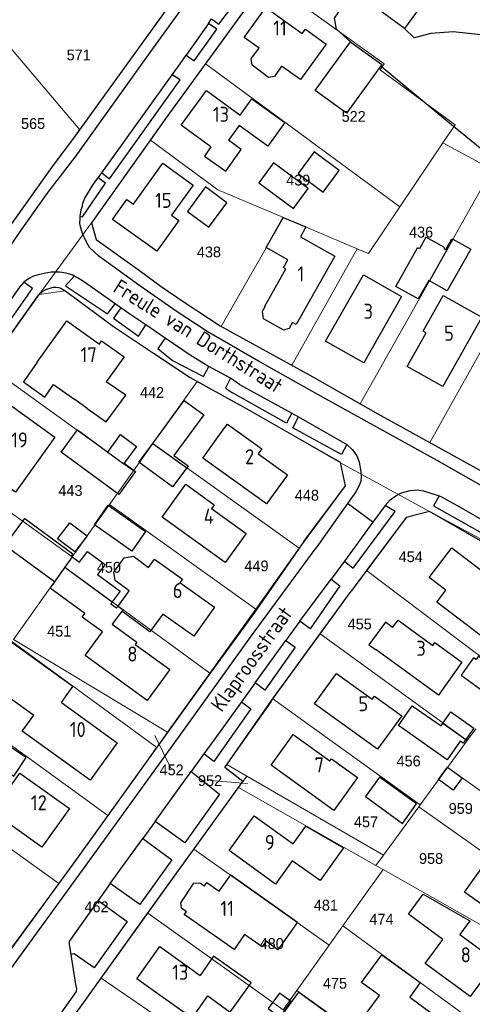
# Model space of a CAD drawing. Header units: metres. Extents: x 226218 to 240385, y 439369 to 449677.
# Tile 127 of 256: x 232516 to 232591, y 443609 to 443773. Entities that reach past the tile are written whole.
import ezdxf
from ezdxf.enums import TextEntityAlignment as Align

# ---------------------------------------------------------------- set-up
doc = ezdxf.new("R2010")
doc.units = ezdxf.units.M
doc.header["$MEASUREMENT"] = 0
for name, color, linetype, lineweight in [('aanpijling', 73, 'Continuous', 0), ('G01 perceelsgrens', 73, 'Continuous', 0), ('Z01 perceelnummer', 73, 'Continuous', 13)]:
    doc.layers.add(name, color=color, linetype=linetype, lineweight=lineweight)
for name, color, linetype in [('DAKRAND', 4, 'Continuous'), ('DAKRAND-BYG', 4, 'Continuous'), ('Goud-ontwerp', 2, 'Continuous'), ('HOOFDGEBOUW', 4, 'Continuous'), ('HUISNUMMER', 253, 'Continuous'), ('KANTVERH', 253, 'Continuous'), ('OVLIJNOBJ', 253, 'Continuous'), ('RASTER', 253, 'Continuous'), ('STRAATNAAM', 253, 'Continuous'), ('TUSSENMUUR', 253, 'Continuous')]:
    doc.layers.add(name, color=color, linetype=linetype)
doc.styles.get("Standard").update_dxf_attribs({"font": 'iso.shx'})
doc.styles.add('Style-WORKING', font='WORKING.shx')

# ---------------------------------------------------------------- blocks, each defined once
blk = doc.blocks.new('Kadastrale grenzen Kerkstraat Harreveld')
at = {"layer": 'aanpijling', "linetype": 'Continuous', "lineweight": 0}
for p, q in [((232540825, 443647866), (232538045, 443653505)), ((232547359, 443645982), (232553505, 443645495))]:
    blk.add_line(p, q, dxfattribs=at)
at = {"layer": 'G01 perceelsgrens', "linetype": 'Continuous', "lineweight": 0}
for p, q in [((232514060, 443768120), (232525569, 443754441)), ((232546497, 443765432), (232578881, 443741610)), ((232537331, 443752699), (232527527, 443738938)), ((232586030, 443752253), (232578881, 443741610)), ((232586030, 443752253), (232594215, 443747796)), ((232594215, 443747796), (232572282, 443708782)), ((232605701, 443741404), (232583835, 443702340)), ((232527527, 443738938), (232518798, 443726998)), ((232559472, 443739830), (232549130, 443721654)), ((232571754, 443734627), (232559472, 443739830)), ((232571754, 443734627), (232560888, 443715193)), ((232510314, 443715097), (232518798, 443726998)), ((232510314, 443715097), (232534496, 443697608)), ((232545091, 443712509), (232537745, 443702178)), ((232545091, 443712509), (232545389, 443712346)), ((232537745, 443702178), (232534496, 443697608)), ((232537745, 443702178), (232562111, 443684701)), ((232524306, 443683277), (232500072, 443700726)), ((232568980, 443698969), (232583816, 443690828)), ((232534496, 443697608), (232530509, 443692001)), ((232530509, 443692001), (232524306, 443683277)), ((232530509, 443692001), (232554876, 443674575)), ((232583816, 443690828), (232608152, 443677701)), ((232562111, 443684701), (232554876, 443674575)), ((232524306, 443683277), (232523072, 443681542)), ((232523072, 443681542), (232514510, 443669500)), ((232523072, 443681542), (232547254, 443663907)), ((232573327, 443681019), (232597440, 443662753)), ((232554876, 443674575), (232547254, 443663907)), ((232540201, 443654037), (232514510, 443669500)), ((232557738, 443659590), (232565583, 443670433)), ((232565583, 443670433), (232590075, 443652666)), ((232514257, 443669149), (232538388, 443651517)), ((232547254, 443663907), (232540201, 443654037)), ((232557738, 443659590), (232582259, 443641961)), ((232506028, 443657744), (232530252, 443640176)), ((232591511, 443654632), (232590075, 443652666)), ((232540201, 443654037), (232538388, 443651517)), ((232590075, 443652666), (232586813, 443648198)), ((232550063, 443648657), (232553361, 443646748)), ((232586813, 443648198), (232582259, 443641961)), ((232611043, 443630909), (232586813, 443648198)), ((232551978, 443644833), (232553361, 443646748)), ((232553361, 443646748), (232576134, 443633571)), ((232522060, 443628833), (232497783, 443646316)), ((232544563, 443634543), (232551978, 443644833)), ((232574873, 443631844), (232551978, 443644833)), ((232582021, 443641635), (232576134, 443633571)), ((232582259, 443641961), (232582021, 443641635)), ((232536908, 443623920), (232544563, 443634543)), ((232567091, 443618547), (232544563, 443634543)), ((232574873, 443631844), (232576134, 443633571)), ((232576065, 443631168), (232574873, 443631844)), ((232576065, 443631168), (232569394, 443621786)), ((232600436, 443617342), (232576065, 443631168)), ((232522060, 443628833), (232513613, 443617273)), ((232536908, 443623920), (232559427, 443607769)), ((232569394, 443621786), (232567091, 443618547)), ((232569394, 443621786), (232591808, 443605326)), ((232567091, 443618547), (232561728, 443611005)), ((232529146, 443613093), (232552047, 443597389)), ((232561728, 443611005), (232559427, 443607769)), ((232561728, 443611005), (232584275, 443594834))]:
    blk.add_line(p, q, dxfattribs=at)
at = {"layer": 'G01 perceelsgrens', "linetype": 'Continuous', "lineweight": 0, "flags": 128}
for points in [[(232556668, 443779518), (232554463, 443776449), (232546497, 443765432)], [(232556668, 443779518), (232576265, 443765410), (232575570, 443764450), (232588056, 443755269), (232586030, 443752253)], [(232525569, 443754441), (232535486, 443768219), (232542450, 443777862)], [(232546497, 443765432), (232540086, 443756566), (232537331, 443752699)], [(232497956, 443745236), (232506250, 443735316), (232511889, 443735406), (232512430, 443736227), (232521176, 443748520), (232524391, 443752805), (232525569, 443754441)], [(232559472, 443739830), (232548560, 443744452), (232537331, 443752699)], [(232578881, 443741610), (232573651, 443733823), (232571754, 443734627)], [(232527527, 443738938), (232528293, 443736129), (232535496, 443730977), (232539146, 443728313), (232542943, 443725703), (232548965, 443721746), (232549130, 443721654)], [(232518798, 443726998), (232523084, 443727627), (232523676, 443727219), (232531213, 443721680), (232537840, 443717195), (232543936, 443713145), (232545091, 443712509)], [(232549130, 443721654), (232552135, 443719984), (232560888, 443715193)], [(232560888, 443715193), (232563867, 443713563), (232572282, 443708782)], [(232545389, 443712346), (232552266, 443708566), (232568980, 443698969)], [(232572282, 443708782), (232575199, 443707125), (232583835, 443702340)], [(232583835, 443702340), (232593684, 443696883), (232595426, 443695903)], [(232568980, 443698969), (232569824, 443695129), (232562342, 443685024), (232562111, 443684701)], [(232573327, 443681019), (232579932, 443689859), (232583816, 443690828)], [(232565583, 443670433), (232570750, 443677570), (232573149, 443680781), (232573327, 443681019)], [(232550063, 443648657), (232557414, 443659145), (232557738, 443659590)], [(232538388, 443651517), (232538373, 443651496), (232536742, 443649230), (232530252, 443640176)], [(232606369, 443624383), (232602781, 443626925), (232593809, 443633290), (232582021, 443641635)], [(232530252, 443640176), (232525299, 443633266), (232522060, 443628833)], [(232529146, 443613093), (232536881, 443623882), (232536908, 443623920)], [(232520383, 443601124), (232525607, 443608156), (232529146, 443613093)]]:
    blk.add_lwpolyline(points, dxfattribs=at)
at = {"layer": 'Z01 perceelnummer', "linetype": 'Continuous', "lineweight": 13, "style": 'Style-WORKING'}
for s, p in [('571', (232525395, 443766909)), ('565', (232517799, 443755475)), ('522', (232571180, 443756664)), ('439', (232561946, 443746056)), ('436', (232582404, 443737376)), ('438', (232547078, 443734078)), ('442', (232537601, 443710661)), ('443', (232524020, 443694322)), ('448', (232563389, 443693546)), ('454', (232580675, 443683294)), ('450', (232530424, 443681532)), ('449', (232554993, 443681767)), ('455', (232572182, 443672088)), ('451', (232522149, 443670889)), ('456', (232580326, 443649257)), ('452', (232540869, 443647776)), ('952', (232547259, 443645990)), ('959', (232589006, 443641354)), ('457', (232573230, 443639111)), ('958', (232584067, 443633011)), ('462', (232528357, 443624957)), ('481', (232566547, 443625237)), ('474', (232575812, 443622909)), ('480', (232557538, 443618847)), ('475', (232568062, 443612219))]:
    blk.add_text(s, height=1800, dxfattribs=at).set_placement(p, align=Align.MIDDLE_CENTER)

msp = doc.modelspace()

# ---------------------------------------------------------------- linework, layer by layer
at = {"layer": 'DAKRAND'}
for p, q in [((232549.42, 443704.38), (232550.15, 443705.38)), ((232532.57, 443674.2), (232530.98, 443672.04))]:
    msp.add_line(p, q, dxfattribs=at)
for points in [[(232562.62, 443770.48), (232563.14, 443771.2), (232566.59, 443768.72), (232562.34, 443762.81), (232559.18, 443765.06)], [(232559.18, 443765.06), (232557.98, 443763.32), (232557, 443763.16), (232554.25, 443765.2), (232554.11, 443766.31), (232555.42, 443768.04)], [(232552.27, 443756.87), (232554.23, 443759.59), (232559.71, 443755.63), (232556.89, 443751.72), (232552.12, 443755.16)], [(232547.41, 443751.58), (232546.32, 443750.04), (232549.88, 443747.52), (232552.45, 443751.16), (232550.31, 443752.68)], [(232556.41, 443724.91), (232555.95, 443724.17), (232556.1, 443723), (232559.51, 443721.09), (232560.48, 443721.38), (232560.99, 443722.33)], [(232518.5, 443715.71), (232516.18, 443712.45), (232519.74, 443709.91), (232521.21, 443711.98), (232524.73, 443709.48)], [(232526.81, 443708), (232529.96, 443705.75), (232533.24, 443710.2), (232529.98, 443712.44)], [(232521.34, 443679.11), (232513.11, 443685.17), (232516.41, 443689.66), (232524.41, 443683.77), (232524.15, 443683.42), (232524.31, 443683.28)], [(232524.31, 443683.28), (232525.55, 443682.38), (232526.86, 443684.15), (232529.78, 443682), (232528.53, 443680.31), (232532.28, 443677.54), (232530.98, 443675.77)], [(232531.94, 443675.08), (232533.81, 443677.62), (232531.48, 443679.33), (232531.25, 443680.74), (232532.96, 443683.09), (232534.49, 443683.37), (232537.03, 443681.5)], [(232529.33, 443670.76), (232525.98, 443673.22), (232526.41, 443673.82), (232520.66, 443678.06), (232521.4, 443679.07), (232521.34, 443679.11)], [(232530.98, 443675.77), (232530.76, 443675.47), (232531.71, 443674.77), (232531.94, 443675.08)], [(232539.42, 443673.72), (232537.24, 443670.76), (232532.57, 443674.2)], [(232522.51, 443659.02), (232524.42, 443661.65), (232514.33, 443668.97), (232509.83, 443662.75), (232517.92, 443656.88)], [(232561.12, 443635.43), (232563.21, 443638.41), (232569.5, 443634.8), (232565.58, 443629.35), (232560.96, 443632.63)], [(232548.78, 443627.59), (232550.7, 443630.3), (232561.83, 443622.42), (232558.57, 443617.8), (232556.58, 443619.21), (232555.93, 443618.3), (232553.01, 443620.37)], [(232543.32, 443624.15), (232542.51, 443624.72), (232542.4, 443625.65), (232544.59, 443628.88), (232545.58, 443628.95), (232546.32, 443628.44)], [(232586.02, 443619.51), (232580.28, 443623.72), (232582.76, 443627.09), (232590.53, 443622.63), (232588.85, 443620.34)], [(232574.99, 443605.41), (232573.63, 443606.42), (232573.42, 443607.4), (232575.46, 443610.18), (232572.49, 443612.36), (232575.88, 443616.98), (232582.27, 443612.33), (232580.51, 443609.88)], [(232546.89, 443610.12), (232550.64, 443607.42), (232554.13, 443612.27), (232547.85, 443616.75), (232545.6, 443613.54)], [(232568.02, 443594.19), (232565.63, 443595.92), (232567.89, 443599.06), (232564.61, 443601.43), (232565.02, 443602), (232558.89, 443606.43), (232562.03, 443610.76), (232578.87, 443598.6), (232577.18, 443596.27)], [(232543.12, 443607.43), (232544.4, 443606.55), (232546.89, 443610.12)]]:
    msp.add_lwpolyline(points, dxfattribs=at)
at = {"layer": 'DAKRAND-BYG'}
for p, q in [((232587.7, 443736.2), (232590.66, 443734.54)), ((232525.17, 443704.45), (232530.22, 443700.74)), ((232543.38, 443698.13), (232541.03, 443694.92))]:
    msp.add_line(p, q, dxfattribs=at)
for points in [[(232564.79, 443760.96), (232570.64, 443769.08), (232570.7, 443769.03)], [(232570.7, 443769.03), (232575.85, 443765.33), (232570, 443757.2), (232564.79, 443760.96)], [(232568.77, 443747.65), (232564.61, 443750.75), (232561.92, 443747.14), (232566.08, 443744.05), (232568.77, 443747.65)], [(232563.61, 443744.66), (232557.83, 443748.91), (232555.38, 443745.59), (232561.16, 443741.34), (232563.61, 443744.66)], [(232546.48, 443744.92), (232543.49, 443740.84), (232547.08, 443738.21), (232550.07, 443742.29), (232546.48, 443744.92)], [(232586.31, 443734.81), (232583.19, 443736.53), (232582.13, 443734.6), (232581.83, 443734.75)], [(232586.31, 443734.81), (232586.21, 443734.64), (232586.52, 443734.47), (232587.54, 443736.29), (232587.7, 443736.2)], [(232583.8, 443729.27), (232583.67, 443729.34), (232581.93, 443726.25), (232578.22, 443728.34), (232581.83, 443734.75)], [(232590.66, 443734.54), (232586.75, 443727.61), (232583.8, 443729.27)], [(232537.74, 443702.18), (232542.98, 443709.34), (232546.24, 443706.95), (232541.26, 443700.17), (232543.61, 443698.45), (232543.38, 443698.13)], [(232532.98, 443698.9), (232534.87, 443697.51), (232532.05, 443693.68), (232522.45, 443700.74), (232525.17, 443704.45)], [(232530.22, 443700.74), (232532.36, 443703.65), (232535.03, 443701.68), (232532.98, 443698.9)], [(232541.03, 443694.92), (232535.42, 443699.04), (232537.74, 443702.18)], [(232534.25, 443684.24), (232528.02, 443688.62), (232530.31, 443691.88), (232536.54, 443687.49), (232534.25, 443684.24)], [(232524.74, 443684.09), (232521.87, 443686.29), (232523.91, 443688.97), (232526.78, 443686.78), (232524.74, 443684.09)], [(232597.08, 443662.98), (232591.95, 443666.72), (232591.55, 443666.18), (232591.15, 443666.47), (232589.05, 443663.58), (232594.57, 443659.55), (232597.08, 443662.98)], [(232586.74, 443649.48), (232578.64, 443655.15), (232580.94, 443658.44), (232585.72, 443655.1), (232586.05, 443655.58)], [(232586.05, 443655.58), (232587.35, 443657.43), (232591.17, 443654.74), (232589.84, 443652.84)], [(232516.63, 443649.84), (232508.29, 443655.33), (232507, 443653.37), (232509.54, 443651.69), (232508.8, 443650.57), (232514.6, 443646.75), (232516.63, 443649.84)], [(232589.84, 443652.84), (232589.41, 443652.22), (232588.9, 443652.57), (232586.74, 443649.48)], [(232585.32, 443646.15), (232586.82, 443648.21), (232589.23, 443646.46), (232587.72, 443644.4), (232585.32, 443646.15)], [(232581.65, 443642.1), (232575.47, 443646.58), (232573.13, 443643.35), (232579.31, 443638.87), (232581.65, 443642.1)], [(232558.88, 443606.6), (232560.76, 443609.19), (232558.84, 443610.59), (232556.96, 443608), (232558.88, 443606.6)]]:
    msp.add_lwpolyline(points, dxfattribs=at)
at = {"layer": 'HOOFDGEBOUW'}
for p, q in [((232552.12, 443755.16), (232550.31, 443752.68)), ((232526.81, 443708), (232524.73, 443709.48)), ((232576.46, 443672.39), (232573.71, 443668.61)), ((232577.67, 443671.51), (232576.46, 443672.39)), ((232573.71, 443668.61), (232574.95, 443667.76)), ((232585.32, 443660.23), (232574.95, 443667.76)), ((232583.09, 443615.53), (232586.02, 443619.51)), ((232538.91, 443618.34), (232545.6, 443613.54))]:
    msp.add_line(p, q, dxfattribs=at)
for points in [[(232582.72, 443775.48), (232579.64, 443771.32), (232570.15, 443778.34), (232571.76, 443780.51)], [(232555.42, 443768.04), (232552.96, 443769.81), (232556.56, 443774.83), (232562.62, 443770.48)], [(232547.41, 443751.58), (232542.46, 443755.19), (232546.67, 443760.96), (232552.27, 443756.87)], [(232534.52, 443742.04), (232539.39, 443748.86), (232544.45, 443745.23), (232540.85, 443740.19), (232542.04, 443739.34), (232538.38, 443734.23), (232531.04, 443739.48), (232533.42, 443742.82), (232534.52, 443742.04)], [(232560.22, 443732.79), (232556.62, 443734.82), (232559.46, 443739.81), (232563.23, 443738.24), (232562.3, 443736.6), (232568.03, 443733.37), (232561.61, 443721.98), (232560.99, 443722.33)], [(232556.41, 443724.91), (232556.34, 443724.95), (232559.9, 443731.27), (232559.49, 443731.51), (232560.22, 443732.79)], [(232579.15, 443726.67), (232572.85, 443715.59), (232566.5, 443719.21), (232572.8, 443730.28), (232579.15, 443726.67)], [(232586.08, 443726.83), (232592.52, 443723.21), (232586.02, 443711.64), (232580.1, 443714.97), (232583.25, 443720.58), (232582.73, 443720.88), (232586.08, 443726.83)], [(232518.5, 443715.71), (232523.41, 443722.6), (232528.83, 443718.74), (232529.2, 443719.27), (232532.94, 443716.6), (232529.98, 443712.44)], [(232521.44, 443703.24), (232514.86, 443694.04), (232506.84, 443699.78), (232513.42, 443708.98), (232521.44, 443703.24)], [(232560.15, 443696.93), (232556.67, 443692.09), (232546.07, 443699.72), (232549.42, 443704.38)], [(232550.15, 443705.38), (232555.86, 443701.27), (232555.27, 443700.45), (232560.15, 443696.93)], [(232549.77, 443682.32), (232539.28, 443689.91), (232543.23, 443695.38), (232547.96, 443691.96), (232547.5, 443691.32), (232553.26, 443687.15), (232549.77, 443682.32)], [(232586.54, 443677.74), (232583.77, 443679.83), (232587.51, 443684.76), (232592.91, 443680.67), (232593.29, 443681.17), (232598.1, 443677.54), (232592.45, 443670.08), (232585.01, 443675.72), (232586.54, 443677.74)], [(232537.03, 443681.5), (232538.03, 443682.89), (232542.67, 443679.58), (232542.25, 443679.01)], [(232542.25, 443679.01), (232548.03, 443674.88), (232544.58, 443670.04), (232539.42, 443673.72)], [(232577.67, 443671.51), (232578.56, 443672.72), (232584.34, 443668.52), (232584.67, 443669), (232589.18, 443665.73), (232585.32, 443660.23)], [(232530.98, 443672.04), (232535.1, 443669.04), (232534.82, 443668.66), (232540.54, 443664.49), (232536.79, 443659.35)], [(232536.79, 443659.35), (232526.49, 443666.86), (232529.33, 443670.76)], [(232574.64, 443660.08), (232579.21, 443656.79), (232575.17, 443651.21), (232564.66, 443658.8), (232568.31, 443663.86), (232574.27, 443659.56), (232574.64, 443660.08)], [(232522.51, 443659.02), (232531.82, 443652.29), (232527.31, 443646.04), (232516, 443654.22), (232517.92, 443656.88)], [(232567.9, 443641.03), (232557.46, 443648.57), (232561.13, 443653.66), (232567.23, 443649.26), (232567.5, 443649.63), (232571.84, 443646.49), (232567.9, 443641.03)], [(232515.59, 443647.22), (232523.85, 443641.34), (232519.27, 443634.9), (232511.01, 443640.78), (232515.59, 443647.22)], [(232560.96, 443632.63), (232558.17, 443628.76), (232550.43, 443634.35), (232554.6, 443640.14), (232561.12, 443635.43)], [(232606.93, 443632.71), (232598.6, 443621.01), (232589.64, 443627.4), (232597.98, 443639.09), (232606.93, 443632.71)], [(232546.32, 443628.44), (232546.73, 443629.02), (232548.78, 443627.59)], [(232553.01, 443620.37), (232551.26, 443617.86), (232542.98, 443623.66), (232543.32, 443624.15)], [(232588.85, 443620.34), (232594.91, 443615.89), (232590.6, 443610.02), (232583.09, 443615.53)], [(232543.12, 443607.43), (232543, 443607.27), (232535.05, 443612.97), (232538.91, 443618.34)], [(232580.51, 443609.88), (232587.06, 443605.07), (232583, 443599.54), (232574.99, 443605.41)]]:
    msp.add_lwpolyline(points, dxfattribs=at)
at = {"layer": 'KANTVERH'}
for p, q in [((232547.01, 443772.16), (232547.53, 443772.91)), ((232528.64, 443746.44), (232529.22, 443747.25)), ((232532.41, 443724.78), (232531.48, 443725.43)), ((232539.77, 443719.73), (232536.58, 443721.91)), ((232550.65, 443713.05), (232547.04, 443715)), ((232552.17, 443711.98), (232550.65, 443713.05)), ((232552.17, 443711.98), (232560.88, 443707.2)), ((232560.88, 443707.2), (232562, 443706.58)), ((232562, 443706.58), (232570.02, 443701.97)), ((232571.51, 443694.1), (232570.15, 443692.16)), ((232570.15, 443692.16), (232564.93, 443684.8)), ((232574.36, 443689.03), (232570.15, 443692.16)), ((232569.63, 443682.58), (232567.41, 443679.57)), ((232554.77, 443662.27), (232552.49, 443659.13)), ((232546.21, 443650.43), (232544.11, 443647.51)), ((232538.11, 443639.16), (232536.07, 443636.32)), ((232530.65, 443628.82), (232528.61, 443625.99))]:
    msp.add_line(p, q, dxfattribs=at)
for points in [[(232505.58, 443839.39), (232509.21, 443831.91), (232510.45, 443829.68), (232511.31, 443828.21), (232512.61, 443826.22), (232516.3, 443821.54), (232522.36, 443814.48), (232535.87, 443798.88), (232545.95, 443787.12), (232546.44, 443786.45), (232546.9, 443785.78), (232547.27, 443784.94), (232547.45, 443784), (232547.5, 443783.14), (232547.45, 443782.45), (232547.36, 443781.78), (232546.73, 443780.49), (232537.8, 443768.1), (232524.89, 443750.12)], [(232593.43, 443830.72), (232586.2, 443820.8), (232581.44, 443813.99), (232569.37, 443797.2), (232554.46, 443776.45), (232540.09, 443756.57), (232527.53, 443738.94), (232528.29, 443736.13), (232535.5, 443730.98)], [(232461.95, 443787.85), (232469.48, 443779.22), (232480.5, 443765.83), (232494.67, 443749.16), (232506.25, 443735.32), (232511.89, 443735.41), (232512.43, 443736.23), (232521.18, 443748.52)], [(232547.53, 443772.91), (232548.74, 443772.05), (232552.75, 443777.33), (232551.53, 443778.41)], [(232521.18, 443748.52), (232524.39, 443752.8), (232535.49, 443768.22), (232542.17, 443777.47)], [(232543.31, 443766.88), (232544.6, 443765.95), (232548.39, 443771.23), (232547.01, 443772.16), (232543.31, 443766.88)], [(232540.98, 443763.6), (232542.28, 443765.41), (232543.31, 443766.88)], [(232529.22, 443747.25), (232534.48, 443754.52), (232540.98, 443763.6)], [(232529.22, 443747.25), (232530.5, 443746.28), (232542.27, 443762.76), (232540.98, 443763.6)], [(232524.89, 443750.12), (232520.23, 443744.03), (232515.67, 443737.52), (232512.94, 443733.54)], [(232535.57, 443728.46), (232528.76, 443733.38), (232527.2, 443734.83), (232526.61, 443735.82), (232526.04, 443737.13), (232525.73, 443738.09), (232525.6, 443738.83), (232525.61, 443739.72), (232525.66, 443740.04), (232526.01, 443739.96), (232529.86, 443745.56), (232528.64, 443746.44)], [(232525.66, 443740.04), (232525.83, 443741.09), (232526, 443741.73), (232526.1, 443742.19), (232526.42, 443743.06), (232527.93, 443745.46), (232528.64, 443746.44)], [(232524.63, 443730.07), (232524.39, 443730.2), (232523.31, 443730.57), (232522.19, 443730.73), (232520.82, 443730.73), (232519.91, 443730.56), (232518.89, 443730.32), (232517.89, 443730.03), (232517.01, 443729.6), (232516.27, 443729.03)], [(232524.63, 443730.07), (232523.22, 443728.46), (232530.17, 443723.76), (232531.48, 443725.43)], [(232531.48, 443725.43), (232526.36, 443729.03), (232525.32, 443729.7), (232524.63, 443730.07)], [(232535.5, 443730.98), (232539.15, 443728.31), (232542.94, 443725.7), (232548.96, 443721.75), (232552.14, 443719.98), (232563.87, 443713.56), (232575.2, 443707.13), (232593.68, 443696.88), (232607.75, 443688.97), (232623.8, 443679.99), (232638.01, 443671.98), (232651.83, 443664.06), (232664.82, 443656.9), (232676.21, 443650.43), (232681.82, 443647.54), (232686.95, 443645.19), (232688.59, 443644.66), (232689.36, 443644.49), (232690.87, 443644.24), (232693.24, 443643.88), (232698.37, 443643.73), (232719.02, 443644.65), (232740.32, 443645.63), (232754.33, 443645.9)], [(232507.92, 443717.44), (232509.46, 443716.32), (232517.7, 443728), (232516.27, 443729.03), (232515.56, 443728.23), (232508.15, 443717.77), (232507.92, 443717.44)], [(232596.7, 443692.73), (232585.07, 443699.33), (232572.9, 443706.03), (232566.12, 443709.85), (232555.34, 443715.88), (232546.81, 443720.82), (232541.6, 443724.23), (232535.57, 443728.46)], [(232441.09, 443609.04), (232438.41, 443611), (232436.64, 443612.41), (232436.45, 443612.56), (232447.76, 443628.14), (232464.36, 443651.07), (232478.91, 443671.28), (232496.69, 443695.98), (232510.04, 443714.71), (232518.55, 443726.65), (232518.97, 443727.2), (232519.42, 443727.52), (232519.91, 443727.8), (232521.16, 443728.2), (232521.57, 443728.22), (232522.07, 443728.15), (232522.41, 443728.02), (232523.13, 443727.59), (232523.68, 443727.22), (232531.21, 443721.68), (232537.84, 443717.2), (232543.94, 443713.15), (232552.27, 443708.57)], [(232532.41, 443724.78), (232531.17, 443723.02), (232535.36, 443720.06), (232536.58, 443721.91)], [(232536.58, 443721.91), (232533.9, 443723.73), (232532.41, 443724.78)], [(232539.77, 443719.73), (232538.55, 443717.97), (232541, 443715.97), (232546.18, 443713.33), (232547.04, 443715), (232546.57, 443715.25), (232544.1, 443716.78), (232539.77, 443719.73)], [(232550.65, 443713.05), (232549.84, 443711.39), (232550.99, 443710.6)], [(232560.88, 443707.2), (232560, 443705.53), (232550.99, 443710.6)], [(232562.89, 443685.81), (232569.82, 443695.13), (232568.98, 443698.97), (232552.27, 443708.57)], [(232570.02, 443701.97), (232569.14, 443700.32), (232561.05, 443704.8), (232562, 443706.58)], [(232570.02, 443701.97), (232570.94, 443701.16), (232571.33, 443700.69), (232571.75, 443700), (232572.07, 443699.07), (232572.36, 443697.48), (232572.42, 443696.68), (232572.35, 443695.86), (232572.11, 443695.15), (232571.51, 443694.1)], [(232576.41, 443691.84), (232577.26, 443692.78), (232578.22, 443693.44), (232579.14, 443693.95), (232580.57, 443694.33), (232581.73, 443694.45), (232582.82, 443694.27), (232584.04, 443693.91), (232585.39, 443693.42)], [(232585.39, 443693.42), (232584.47, 443691.78), (232593.07, 443686.96), (232593.99, 443688.62)], [(232585.39, 443693.42), (232585.79, 443693.27), (232588.43, 443691.81), (232593.99, 443688.62)], [(232569.63, 443682.58), (232571.07, 443681.37), (232578.07, 443690.85), (232576.41, 443691.84)], [(232576.41, 443691.84), (232574.36, 443689.03), (232569.63, 443682.58)], [(232626.21, 443667.09), (232616.96, 443672.31), (232598.98, 443682.11), (232583.82, 443690.83), (232579.93, 443689.86), (232570.75, 443677.57)], [(232562.89, 443685.81), (232554.64, 443674.03), (232546.84, 443663.27), (232536.74, 443649.23), (232525.3, 443633.27), (232513.84, 443617.53), (232500.81, 443599.8)], [(232524.06, 443616.99), (232524.87, 443612), (232525.02, 443611.31), (232524.99, 443610.86), (232519.84, 443603.63), (232519.38, 443602.96), (232519.15, 443602.88), (232518.6, 443602.88), (232510.13, 443608.86), (232513.39, 443613.61), (232528.5, 443634.49), (232543.55, 443655.33), (232554.01, 443669.89), (232564.93, 443684.8)], [(232567.41, 443679.57), (232568.89, 443678.43), (232563.92, 443671.28), (232562.23, 443672.55), (232567.41, 443679.57)], [(232519.8, 443600.34), (232525.61, 443608.16), (232536.98, 443624.01), (232552.7, 443645.84), (232549.73, 443648.19), (232557.41, 443659.15), (232570.75, 443677.57)], [(232562.23, 443672.55), (232560.29, 443669.91), (232559.87, 443669.33)], [(232559.87, 443669.33), (232561.45, 443668.21), (232556.39, 443661.07), (232554.77, 443662.27), (232559.87, 443669.33)], [(232552.49, 443659.13), (232548.04, 443652.97), (232546.21, 443650.43)], [(232552.49, 443659.13), (232554.06, 443657.95), (232547.89, 443649.2), (232546.21, 443650.43)], [(232544.11, 443647.51), (232548.82, 443643.75), (232543.07, 443635.62), (232538.11, 443639.16), (232544.11, 443647.51)], [(232536.07, 443636.32), (232540.92, 443632.77), (232535.57, 443625.33), (232530.65, 443628.82), (232536.07, 443636.32)], [(232528.61, 443625.99), (232528.36, 443625.64), (232524.39, 443620.06), (232523.82, 443619.16), (232523.78, 443618.72), (232524.06, 443616.99)], [(232528.61, 443625.99), (232533.48, 443622.54), (232527.97, 443614.78), (232524.62, 443617.12), (232524.06, 443616.99)]]:
    msp.add_lwpolyline(points, dxfattribs=at)
at = {"layer": 'OVLIJNOBJ'}
for p, q in [((232581.25, 443769.77), (232579.64, 443771.32)), ((232570.7, 443769.03), (232570.7, 443769.03))]:
    msp.add_line(p, q, dxfattribs=at)
for points in [[(232570.7, 443769.03), (232568.31, 443771.23), (232567.99, 443773.06), (232569.18, 443774.83), (232570.67, 443776.12)], [(232603.41, 443764.45), (232601.63, 443763.21), (232598.14, 443762.5), (232596.85, 443765.8), (232595.81, 443769.07), (232594.56, 443769.88), (232592.33, 443770.27), (232587.73, 443770.78), (232584, 443770.49), (232581.25, 443769.77)]]:
    msp.add_lwpolyline(points, dxfattribs=at)
at = {"layer": 'RASTER'}
msp.add_line((232587.82, 443754.98), (232575.81, 443764.93), dxfattribs=at)
msp.add_lwpolyline([(232605.94, 443740.29), (232604.3, 443741.62), (232587.82, 443754.98)], dxfattribs=at)
at = {"layer": 'TUSSENMUUR'}
for p, q in [((232587.7, 443736.2), (232583.8, 443729.27)), ((232537.74, 443702.18), (232543.38, 443698.13)), ((232530.22, 443700.74), (232532.89, 443698.78)), ((232532.89, 443698.78), (232532.98, 443698.9)), ((232524.31, 443683.28), (232523.07, 443681.54)), ((232523.07, 443681.54), (232521.34, 443679.11)), ((232523.07, 443681.54), (232530.98, 443675.77)), ((232531.94, 443675.08), (232532.77, 443674.47)), ((232532.77, 443674.47), (232532.57, 443674.2)), ((232586.05, 443655.58), (232589.84, 443652.84))]:
    msp.add_line(p, q, dxfattribs=at)

# ---------------------------------------------------------------- block references
at = {"layer": 'Goud-ontwerp', "linetype": 'Continuous', "xscale": 0.001, "yscale": 0.001}
msp.add_blockref('Kadastrale grenzen Kerkstraat Harreveld', (0, 0), dxfattribs=at)

# ---------------------------------------------------------------- texts
at = {"layer": 'HUISNUMMER'}
for s, p in [('11', (232557.79, 443770.14)), ('13', (232547.73, 443755.77)), ('15', (232538.1, 443741.43)), ('1', (232561.82, 443729.17)), ('3', (232572.82, 443722.94)), ('5', (232586.24, 443719.29)), ('17', (232525.71, 443715.71)), ('19', (232514.14, 443701.51)), ('2', (232553.08, 443698.71)), ('4', (232546.22, 443688.8)), ('6', (232541.05, 443676.42)), ('3', (232581.61, 443666.79)), ('8', (232533.49, 443665.83)), ('5', (232571.96, 443657.56)), ('10', (232523.91, 443653.25)), ('7', (232564.66, 443647.36)), ('12', (232517.43, 443641.06)), ('9', (232556.39, 443634.45)), ('11', (232548.99, 443623.44)), ('8', (232589, 443615.71)), ('13', (232540.95, 443612.8))]:
    msp.add_text(s, height=2.5, dxfattribs=at).set_placement(p)
at = {"layer": 'STRAATNAAM'}
for s, rotation, p in [('Freule van Dorthstraat', 328.0432, (232530.93, 443727.55)), ('Klaproosstraat', 54.3224, (232549.23, 443657.25))]:
    msp.add_text(s, height=2.5, rotation=rotation, dxfattribs=at).set_placement(p)

doc.saveas('drawing.dxf')
